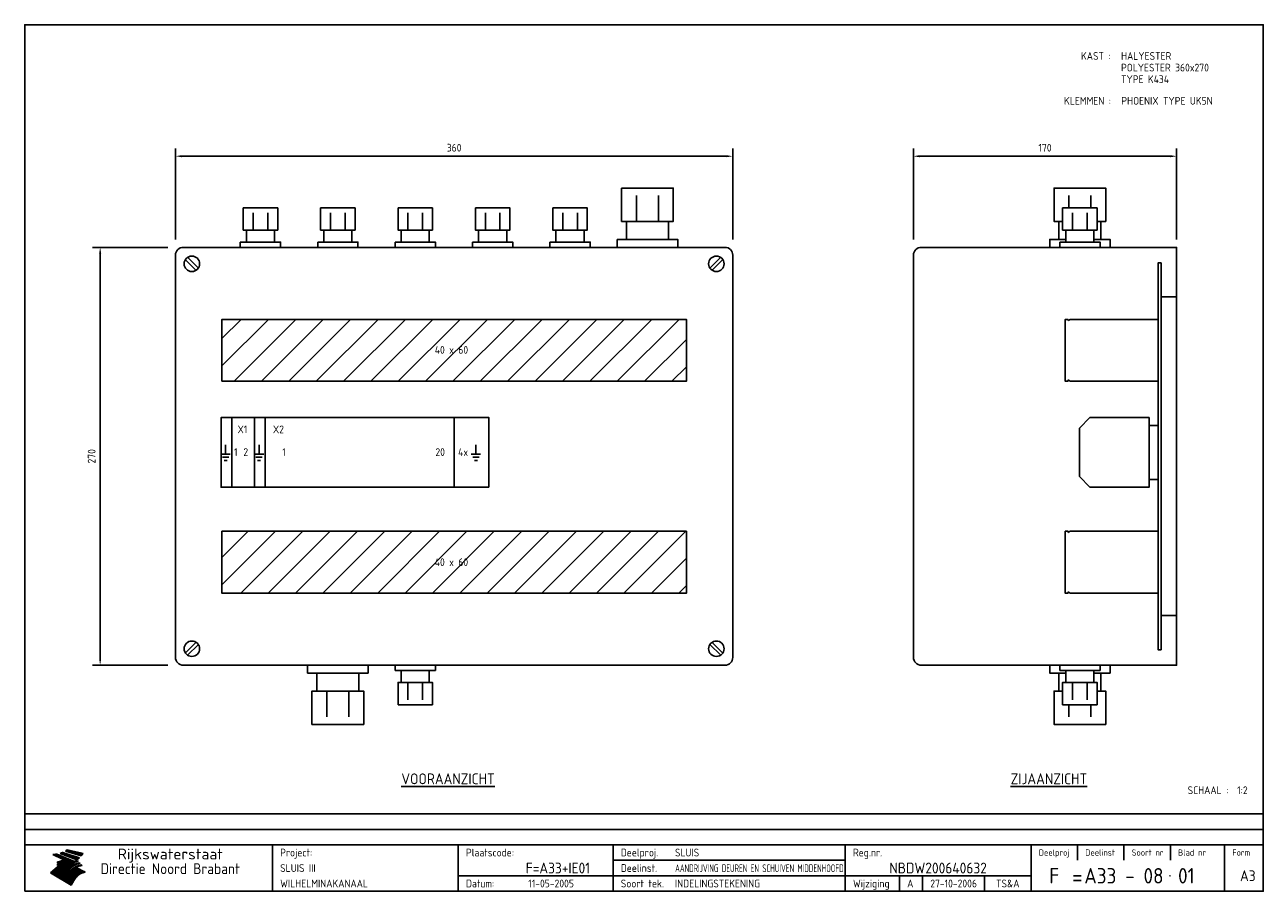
# Model space of a CAD drawing. Extents: x 20 to 820, y 20 to 580.
import ezdxf
from ezdxf.enums import TextEntityAlignment as Align

# ---------------------------------------------------------------- set-up
doc = ezdxf.new("R2010")
doc.units = 0
doc.header["$LTSCALE"] = 30
doc.header["$MEASUREMENT"] = 0
doc.layers.get('0').update_dxf_attribs({"linetype": 'CONTINUOUS'})
doc.layers.get('Defpoints').update_dxf_attribs({"linetype": 'CONTINUOUS'})
for name, color, linetype in [('0-25', 7, 'CONTINUOUS'), ('0-35', 2, 'CONTINUOUS'), ('0-50', 3, 'CONTINUOUS'), ('B-25', 7, 'CONTINUOUS'), ('B-35', 2, 'CONTINUOUS'), ('H-dim', 7, 'CONTINUOUS'), ('S-25', 7, 'CONTINUOUS')]:
    doc.layers.add(name, color=color, linetype=linetype)
doc.styles.add('ISO', font='iso.shx')
doc.styles.get("Standard").update_dxf_attribs({"font": 'iso.shx'})
doc.dimstyles.get("Standard").update_dxf_attribs({"dimtxt": 0.18, "dimasz": 0.18, "dimexe": 0.18, "dimexo": 0.0625, "dimgap": 0.09, "dimtad": 0, "dimtih": 1, "dimtoh": 1, "dimdec": 4, "dimzin": 0, "dimdsep": 46, "dimtxsty": 'Standard', "dimcen": 0.09, "dimadec": 0, "dimazin": 0, "dimtfac": 1, "dimtdec": 4, "dimtofl": 0, "dimtmove": 0, "dimatfit": 3, "dimfxl": 0, "dimtolj": 1, "dimtzin": 0, "dimarcsym": 0})

# ---------------------------------------------------------------- blocks, each defined once
blk = doc.blocks.new('KADER-A3')
at = {"layer": '0-25'}
for p, q in [((410, 35), (10, 35)), ((410, 30), (10, 30)), ((350, 25), (350, 20)), ((365, 25), (365, 20)), ((380, 25), (380, 20)), ((200, 20), (275, 20)), ((150, 15), (335, 15)), ((292.5, 15), (292.5, 10)), ((300, 15), (300, 10)), ((320, 15), (320, 10))]:
    blk.add_line(p, q, dxfattribs=at)
at = {"layer": '0-25', "color": 7}
for p, q in [((19.1, 21.89), (25.12, 19)), ((19.1, 21.89), (25.12, 19)), ((19.17, 21.86), (20.7, 21.86)), ((19.29, 21.8), (20.83, 21.8)), ((19.4, 21.75), (20.96, 21.75)), ((19.52, 21.69), (21.09, 21.69)), ((19.64, 21.63), (21.22, 21.63)), ((19.74, 21.92), (20.56, 21.92)), ((19.75, 21.58), (21.36, 21.58)), ((19.87, 21.52), (21.49, 21.52)), ((19.99, 21.47), (21.62, 21.47)), ((20.11, 21.41), (21.75, 21.41)), ((20.22, 21.35), (21.88, 21.35)), ((20.25, 21.97), (20.43, 21.97)), ((20.34, 21.3), (22.02, 21.3)), ((20.38, 21.99), (26.02, 19.59)), ((20.38, 21.99), (26.02, 19.59)), ((20.46, 21.24), (22.15, 21.24)), ((20.57, 21.18), (22.28, 21.18)), ((20.69, 21.13), (22.41, 21.13)), ((20.81, 21.07), (22.55, 21.07)), ((20.92, 21.02), (22.68, 21.02)), ((21.04, 20.96), (22.81, 20.96)), ((21.16, 20.9), (22.94, 20.9)), ((21.27, 20.85), (23.07, 20.85)), ((21.39, 20.79), (23.21, 20.79)), ((21.47, 22.25), (26.83, 20.19)), ((21.47, 22.25), (26.83, 20.19)), ((21.49, 22.25), (23.07, 22.25)), ((21.51, 20.73), (23.34, 20.73)), ((21.6, 22.2), (23.25, 22.2)), ((21.63, 20.68), (23.47, 20.68)), ((21.65, 22.31), (22.89, 22.31)), ((21.74, 20.62), (23.6, 20.62)), ((21.75, 22.14), (23.42, 22.14)), ((21.8, 22.37), (22.71, 22.37)), ((21.86, 20.57), (23.73, 20.57)), ((21.9, 22.08), (23.6, 22.08)), ((21.94, 22.42), (22.53, 22.42)), ((21.98, 20.51), (23.87, 20.51)), ((22.04, 22.03), (23.78, 22.03)), ((22.06, 22.48), (22.36, 22.48)), ((22.09, 20.45), (24, 20.45)), ((22.18, 22.53), (27.65, 20.8)), ((22.18, 22.53), (27.65, 20.8)), ((22.19, 21.97), (23.96, 21.97)), ((22.21, 20.4), (24.13, 20.4)), ((22.33, 20.34), (24.26, 20.34)), ((22.34, 21.92), (24.13, 21.92)), ((22.37, 20), (23.08, 20)), ((22.44, 20.28), (24.4, 20.28)), ((22.48, 21.86), (24.31, 21.86)), ((22.49, 20.06), (23.04, 20.06)), ((22.56, 20.23), (24.53, 20.23)), ((22.61, 20.12), (22.93, 20.12)), ((22.63, 21.8), (24.49, 21.8)), ((22.68, 20.17), (24.66, 20.17)), ((22.71, 20.17), (22.82, 20.17)), ((23.11, 20.02), (22.77, 20.2)), ((23.11, 20.02), (22.77, 20.2)), ((22.78, 21.75), (24.67, 21.75)), ((22.79, 20.12), (24.79, 20.12)), ((22.91, 20.06), (24.92, 20.06)), ((22.92, 21.69), (24.85, 21.69)), ((23.03, 20), (25.06, 20)), ((23.07, 21.63), (25.02, 21.63)), ((23.14, 22.99), (28.22, 21.46)), ((23.14, 22.99), (28.22, 21.46)), ((23.15, 22.98), (25.33, 22.98)), ((23.22, 21.58), (25.2, 21.58)), ((23.23, 23.04), (25.09, 23.04)), ((23.32, 23.1), (24.84, 23.1)), ((23.34, 22.93), (25.57, 22.93)), ((23.36, 21.52), (25.38, 21.52)), ((23.4, 23.15), (24.6, 23.15)), ((23.49, 23.21), (24.36, 23.21)), ((23.51, 21.47), (25.56, 21.47)), ((23.52, 22.87), (25.81, 22.87)), ((23.57, 23.27), (24.12, 23.27)), ((23.64, 23.32), (23.87, 23.32)), ((23.66, 21.41), (25.74, 21.41)), ((23.7, 23.36), (28.82, 22.17)), ((23.7, 23.36), (28.82, 22.17)), ((23.71, 22.82), (26.06, 22.82)), ((23.8, 21.35), (25.91, 21.35)), ((23.9, 22.76), (26.3, 22.76)), ((23.95, 21.3), (26.09, 21.3)), ((24.09, 22.7), (26.54, 22.7)), ((24.09, 21.24), (26.27, 21.24)), ((24.24, 21.18), (26.45, 21.18)), ((24.27, 22.65), (26.78, 22.65)), ((24.39, 21.13), (26.62, 21.13)), ((24.46, 22.59), (27.03, 22.59)), ((24.53, 21.07), (26.8, 21.07)), ((24.65, 22.53), (27.27, 22.53)), ((24.68, 21.02), (26.98, 21.02)), ((24.83, 20.96), (27.16, 20.96)), ((24.84, 22.48), (27.51, 22.48)), ((24.97, 20.9), (27.34, 20.9)), ((25.02, 22.42), (27.75, 22.42)), ((25.12, 20.85), (27.51, 20.85)), ((25.21, 22.37), (28, 22.37)), ((25.27, 20.79), (27.63, 20.79)), ((25.4, 22.31), (28.24, 22.31)), ((25.41, 20.73), (27.57, 20.73)), ((25.56, 20.68), (27.51, 20.68)), ((25.58, 22.25), (28.48, 22.25)), ((25.71, 20.62), (27.44, 20.62)), ((25.77, 22.2), (28.72, 22.2)), ((25.85, 20.57), (27.37, 20.57)), ((25.96, 22.14), (28.79, 22.14)), ((26, 20.51), (27.29, 20.51)), ((26.15, 22.08), (28.75, 22.08)), ((26.15, 20.45), (27.22, 20.45)), ((26.29, 20.4), (27.14, 20.4)), ((26.33, 22.03), (28.71, 22.03)), ((26.44, 20.34), (27.06, 20.34)), ((26.52, 21.97), (28.66, 21.97)), ((26.59, 20.28), (26.97, 20.28)), ((26.71, 21.92), (28.62, 21.92)), ((26.73, 20.23), (26.89, 20.23)), ((26.9, 21.86), (28.57, 21.86)), ((27.08, 21.8), (28.52, 21.8)), ((27.27, 21.75), (28.48, 21.75)), ((27.46, 21.69), (28.43, 21.69)), ((27.65, 21.63), (28.38, 21.63)), ((27.83, 21.58), (28.33, 21.58)), ((28.02, 21.52), (28.28, 21.52)), ((28.21, 21.47), (28.22, 21.47)), ((20.58, 17.88), (18.3, 16)), ((20.58, 17.88), (18.3, 16)), ((24.94, 11.97), (18.3, 16)), ((24.94, 11.97), (18.3, 16)), ((18.31, 16.01), (20.96, 16.01)), ((18.38, 16.07), (21.46, 16.07)), ((18.45, 16.12), (21.88, 16.12)), ((18.52, 16.18), (22.15, 16.18)), ((18.59, 16.23), (22.38, 16.23)), ((18.65, 16.29), (22.58, 16.29)), ((18.72, 16.35), (22.75, 16.35)), ((18.79, 16.4), (22.91, 16.4)), ((18.86, 16.46), (20.6, 16.46)), ((18.93, 16.52), (20.6, 16.52)), ((18.99, 16.57), (20.6, 16.57)), ((19.06, 16.63), (20.6, 16.63)), ((19.13, 16.68), (20.6, 16.68)), ((19.2, 16.74), (20.6, 16.74)), ((19.27, 16.8), (20.6, 16.8)), ((19.33, 16.85), (21.07, 16.85)), ((19.4, 16.91), (21.55, 16.91)), ((19.47, 16.97), (21.88, 16.97)), ((19.54, 17.02), (22.13, 17.02)), ((19.61, 17.08), (22.34, 17.08)), ((19.67, 17.13), (20.6, 17.13)), ((19.74, 17.19), (20.6, 17.19)), ((19.81, 17.25), (20.6, 17.25)), ((19.88, 17.3), (20.6, 17.3)), ((19.95, 17.36), (20.6, 17.36)), ((20.01, 17.42), (20.6, 17.42)), ((20.08, 17.47), (20.93, 17.47)), ((20.15, 17.53), (21.26, 17.53)), ((20.22, 17.58), (21.51, 17.58)), ((20.29, 17.64), (21.72, 17.64)), ((20.35, 17.7), (21.9, 17.7)), ((20.42, 17.75), (22.07, 17.75)), ((20.49, 17.81), (22.22, 17.81)), ((20.56, 17.87), (22.36, 17.87)), ((20.6, 19.11), (20.58, 19.51)), ((20.6, 19.11), (20.58, 19.51)), ((20.58, 19.5), (22.09, 19.5)), ((20.58, 19.44), (21.95, 19.44)), ((20.59, 19.38), (21.79, 19.38)), ((20.59, 19.33), (21.62, 19.33)), ((20.59, 19.27), (21.42, 19.27)), ((20.6, 19.22), (21.2, 19.22)), ((20.6, 19.16), (20.93, 19.16)), ((20.6, 19.11), (20.69, 19.12)), ((20.6, 19.11), (20.69, 19.12)), ((20.6, 18.79), (20.77, 18.81)), ((20.6, 18.79), (20.77, 18.81)), ((20.6, 18.29), (20.6, 18.79)), ((20.6, 18.29), (20.6, 18.79)), ((20.6, 18.77), (22.46, 18.77)), ((20.6, 18.71), (22.33, 18.71)), ((20.6, 18.65), (22.19, 18.65)), ((20.6, 18.6), (22.04, 18.6)), ((20.6, 18.54), (21.87, 18.54)), ((20.6, 18.48), (21.68, 18.48)), ((20.6, 18.43), (21.46, 18.43)), ((20.6, 18.37), (21.21, 18.37)), ((20.6, 18.29), (20.88, 18.32)), ((20.6, 18.29), (20.88, 18.32)), ((20.6, 18.32), (20.87, 18.32)), ((20.6, 17.88), (20.86, 17.91)), ((20.6, 17.88), (20.86, 17.91)), ((20.6, 17.43), (20.97, 17.48)), ((20.6, 17.43), (20.97, 17.48)), ((20.6, 17.43), (20.6, 17.09)), ((20.6, 17.43), (20.6, 17.09)), ((20.6, 17.09), (21.26, 17.16)), ((20.6, 17.09), (21.26, 17.16)), ((20.6, 16.8), (21.37, 16.89)), ((20.6, 16.8), (21.37, 16.89)), ((20.6, 16.8), (20.6, 16.45)), ((20.6, 16.8), (20.6, 16.45)), ((20.6, 16.45), (21.56, 16.56)), ((20.6, 16.45), (21.56, 16.56)), ((20.6, 15.97), (21.67, 16.09)), ((20.6, 15.97), (21.67, 16.09)), ((20.7, 16.46), (23.06, 16.46)), ((20.9, 19.55), (22.23, 19.55)), ((20.9, 18.82), (22.59, 18.82)), ((20.98, 17.92), (22.5, 17.92)), ((21.02, 17.13), (22.53, 17.13)), ((21.19, 19.61), (22.35, 19.61)), ((21.2, 16.52), (23.2, 16.52)), ((21.32, 18.88), (22.71, 18.88)), ((21.32, 17.98), (22.62, 17.98)), ((21.42, 19.67), (22.47, 19.67)), ((21.47, 17.19), (22.7, 17.19)), ((21.59, 18.03), (22.74, 18.03)), ((21.61, 18.93), (22.82, 18.93)), ((21.62, 19.72), (22.59, 19.72)), ((21.72, 16.57), (23.32, 16.57)), ((21.77, 17.25), (22.85, 17.25)), ((21.8, 19.78), (22.69, 19.78)), ((21.8, 18.09), (22.85, 18.09)), ((21.84, 18.99), (22.92, 18.99)), ((21.96, 19.83), (22.79, 19.83)), ((21.99, 18.15), (22.95, 18.15)), ((22.01, 17.3), (22.99, 17.3)), ((22.03, 19.05), (23.03, 19.05)), ((22.1, 16.63), (23.44, 16.63)), ((22.11, 19.89), (22.89, 19.89)), ((22.16, 18.2), (23.05, 18.2)), ((22.21, 19.1), (23.12, 19.1)), ((22.21, 17.36), (23.12, 17.36)), ((22.24, 19.95), (22.99, 19.95)), ((22.31, 18.26), (23.15, 18.26)), ((22.36, 19.16), (23.22, 19.16)), ((22.38, 16.68), (23.56, 16.68)), ((22.39, 17.42), (23.24, 17.42)), ((22.45, 18.32), (23.24, 18.32)), ((22.51, 19.22), (23.3, 19.22)), ((22.56, 17.47), (23.36, 17.47)), ((22.59, 18.37), (23.33, 18.37)), ((22.6, 16.74), (23.66, 16.74)), ((22.64, 19.27), (23.39, 19.27)), ((22.71, 18.43), (23.42, 18.43)), ((22.71, 17.53), (23.47, 17.53)), ((22.77, 19.33), (23.47, 19.33)), ((22.79, 16.8), (23.77, 16.8)), ((22.83, 18.48), (23.5, 18.48)), ((22.84, 17.58), (23.57, 17.58)), ((22.89, 19.38), (23.55, 19.38)), ((22.94, 18.54), (23.58, 18.54)), ((22.96, 16.85), (23.86, 16.85)), ((22.97, 17.64), (23.67, 17.64)), ((23, 19.44), (23.63, 19.44)), ((23.04, 18.6), (23.66, 18.6)), ((23.1, 19.5), (23.72, 19.5)), ((23.1, 17.7), (23.77, 17.7)), ((23.12, 16.91), (23.96, 16.91)), ((23.14, 18.65), (23.74, 18.65)), ((23.15, 19.95), (25.19, 19.95)), ((23.21, 19.55), (23.8, 19.55)), ((23.21, 17.75), (23.86, 17.75)), ((23.21, 16.01), (28.9, 16.01)), ((23.24, 18.71), (23.82, 18.71)), ((23.26, 19.89), (25.32, 19.89)), ((23.26, 16.97), (24.05, 16.97)), ((23.3, 19.61), (23.88, 19.61)), ((23.32, 17.81), (23.95, 17.81)), ((23.33, 18.77), (23.91, 18.77)), ((23.37, 16.07), (29.08, 16.07)), ((23.38, 19.83), (25.45, 19.83)), ((23.39, 19.67), (23.81, 19.67)), ((23.39, 17.02), (24.14, 17.02)), ((23.42, 18.82), (23.99, 18.82)), ((23.42, 17.87), (24.03, 17.87)), ((23.45, 19.7), (23.58, 19.79)), ((23.45, 19.7), (23.58, 19.79)), ((23.48, 19.72), (23.7, 19.72)), ((23.5, 19.78), (25.58, 19.78)), ((23.51, 18.88), (24.07, 18.88)), ((23.51, 16.12), (29.27, 16.12)), ((23.52, 17.92), (24.11, 17.92)), ((23.52, 17.08), (24.22, 17.08)), ((23.54, 18.9), (24.3, 19.42)), ((23.54, 18.9), (24.3, 19.42)), ((23.56, 19.78), (23.59, 19.78)), ((23.56, 19.39), (23.9, 19.62)), ((23.56, 19.39), (23.9, 19.62)), ((23.58, 19.79), (23.9, 19.62)), ((23.58, 19.79), (23.9, 19.62)), ((23.59, 18.93), (24.15, 18.93)), ((23.61, 19.72), (25.72, 19.72)), ((23.62, 17.98), (24.2, 17.98)), ((23.63, 17.13), (24.3, 17.13)), ((23.65, 18.59), (24.62, 19.25)), ((23.65, 18.59), (24.62, 19.25)), ((29.41, 16.17), (23.65, 16.17)), ((23.67, 18.99), (24.23, 18.99)), ((23.71, 18.03), (24.28, 18.03)), ((23.73, 19.67), (25.85, 19.67)), ((23.75, 19.05), (24.32, 19.05)), ((23.75, 17.19), (24.38, 17.19)), ((23.77, 16.23), (29.47, 16.23)), ((23.79, 18.09), (24.36, 18.09)), ((23.83, 19.1), (24.4, 19.1)), ((23.85, 19.61), (25.98, 19.61)), ((23.85, 17.25), (24.46, 17.25)), ((23.88, 18.15), (24.44, 18.15)), ((23.89, 16.29), (29.36, 16.29)), ((23.92, 19.16), (24.48, 19.16)), ((23.94, 18.19), (25.23, 19.07)), ((23.94, 18.19), (25.23, 19.07)), ((23.95, 17.3), (24.55, 17.3)), ((23.96, 19.55), (25.96, 19.55)), ((23.96, 18.2), (24.53, 18.2)), ((24, 19.22), (24.56, 19.22)), ((24, 16.35), (29.24, 16.35)), ((24.04, 18.26), (24.61, 18.26)), ((24.05, 17.36), (24.63, 17.36)), ((24.06, 17.88), (25.34, 18.76)), ((24.06, 17.88), (25.34, 18.76)), ((24.08, 19.5), (25.88, 19.5)), ((24.08, 19.27), (24.58, 19.27)), ((24.11, 16.4), (29.13, 16.4)), ((24.13, 18.32), (24.69, 18.32)), ((24.14, 17.42), (24.71, 17.42)), ((24.16, 19.33), (24.47, 19.33)), ((24.2, 19.44), (25.79, 19.44)), ((24.21, 18.37), (24.77, 18.37)), ((24.21, 16.46), (29.02, 16.46)), ((24.23, 17.47), (24.79, 17.47)), ((24.24, 17.48), (25.52, 18.36)), ((24.24, 17.48), (25.52, 18.36)), ((24.25, 19.38), (24.36, 19.38)), ((24.29, 18.43), (24.85, 18.43)), ((24.3, 19.42), (24.62, 19.25)), ((24.3, 19.42), (24.62, 19.25)), ((24.31, 19.38), (25.71, 19.38)), ((24.31, 17.53), (24.87, 17.53)), ((24.31, 16.52), (28.91, 16.52)), ((24.35, 17.17), (25.64, 18.05)), ((24.35, 17.17), (25.64, 18.05)), ((24.37, 18.48), (24.94, 18.48)), ((24.39, 17.58), (24.96, 17.58)), ((24.4, 16.57), (28.79, 16.57)), ((24.43, 19.33), (25.62, 19.33)), ((24.45, 18.54), (25.02, 18.54)), ((24.47, 17.64), (25.04, 17.64)), ((24.49, 16.63), (28.68, 16.63)), ((24.54, 18.6), (25.1, 18.6)), ((24.55, 19.27), (25.54, 19.27)), ((24.56, 17.7), (25.12, 17.7)), ((24.57, 16.68), (28.57, 16.68)), ((24.62, 18.65), (25.18, 18.65)), ((24.63, 16.72), (25.91, 17.6)), ((24.63, 16.72), (25.91, 17.6)), ((24.64, 17.75), (25.2, 17.75)), ((24.66, 16.74), (28.45, 16.74)), ((24.67, 19.22), (25.45, 19.22)), ((24.7, 18.71), (25.27, 18.71)), ((24.72, 17.81), (25.29, 17.81)), ((24.74, 16.8), (28.34, 16.8)), ((24.78, 19.16), (25.37, 19.16)), ((24.78, 18.77), (25.34, 18.77)), ((24.8, 17.87), (25.37, 17.87)), ((24.82, 16.85), (28.23, 16.85)), ((24.87, 18.82), (25.4, 18.82)), ((24.89, 17.92), (25.45, 17.92)), ((24.9, 19.1), (25.28, 19.1)), ((24.9, 16.91), (28.11, 16.91)), ((24.95, 18.88), (25.45, 18.88)), ((24.97, 17.98), (25.53, 17.98)), ((24.99, 16.97), (28, 16.97)), ((25.02, 19.05), (25.2, 19.05)), ((25.03, 18.93), (25.51, 18.93)), ((25.05, 18.03), (25.61, 18.03)), ((25.07, 17.02), (27.89, 17.02)), ((25.11, 18.99), (25.57, 18.99)), ((26.02, 19.59), (25.12, 19)), ((26.02, 19.59), (25.12, 19)), ((25.13, 18.09), (25.68, 18.09)), ((25.15, 17.08), (27.77, 17.08)), ((25.19, 19.05), (25.63, 19.05)), ((25.21, 18.15), (25.75, 18.15)), ((25.23, 17.13), (27.66, 17.13)), ((25.26, 19.1), (25.7, 19.1)), ((25.3, 18.2), (25.82, 18.2)), ((25.31, 17.19), (27.55, 17.19)), ((25.33, 19.16), (25.77, 19.16)), ((25.38, 18.26), (25.89, 18.26)), ((25.39, 19.22), (25.85, 19.22)), ((25.4, 17.25), (27.43, 17.25)), ((25.46, 18.32), (25.97, 18.32)), ((25.47, 19.27), (25.93, 19.27)), ((25.48, 17.3), (27.32, 17.3)), ((25.54, 19.33), (26.03, 19.33)), ((25.54, 18.37), (26.06, 18.37)), ((25.56, 17.36), (27.21, 17.36)), ((25.62, 18.43), (26.14, 18.43)), ((25.63, 19.38), (26.13, 19.38)), ((25.64, 17.42), (27.1, 17.42)), ((25.7, 18.48), (26.24, 18.48)), ((25.72, 19.44), (26.24, 19.44)), ((25.73, 17.47), (26.98, 17.47)), ((25.79, 18.54), (26.34, 18.54)), ((25.81, 17.53), (26.87, 17.53)), ((25.82, 19.5), (26.36, 19.5)), ((25.89, 18.6), (26.46, 18.6)), ((25.89, 17.58), (26.76, 17.58)), ((25.93, 19.55), (26.53, 19.55)), ((25.96, 17.64), (26.64, 17.64)), ((25.99, 18.65), (26.58, 18.65)), ((26.04, 17.7), (26.59, 17.7)), ((26.06, 19.61), (26.85, 19.61)), ((26.1, 18.71), (26.72, 18.71)), ((26.12, 17.75), (26.67, 17.75)), ((26.2, 17.81), (26.76, 17.81)), ((26.21, 19.67), (27.23, 19.67)), ((26.23, 18.77), (26.89, 18.77)), ((26.29, 17.87), (26.86, 17.87)), ((26.37, 18.82), (27.09, 18.82)), ((26.39, 17.92), (26.97, 17.92)), ((26.44, 19.72), (27.18, 19.72)), ((26.49, 17.98), (27.09, 17.98)), ((26.53, 18.88), (27.34, 18.88)), ((26.56, 17.68), (29.54, 16.2)), ((26.56, 17.68), (29.54, 16.2)), ((26.6, 18.03), (27.22, 18.03)), ((26.72, 18.09), (27.38, 18.09)), ((26.73, 18.93), (27.66, 18.93)), ((26.85, 18.15), (27.56, 18.15)), ((26.99, 18.99), (27.9, 18.99)), ((27, 18.2), (27.8, 18.2)), ((27.13, 19.78), (27.25, 19.64)), ((27.13, 19.78), (27.25, 19.64)), ((27.18, 18.26), (28.13, 18.26)), ((27.26, 19.05), (27.84, 19.05)), ((27.39, 18.32), (28.47, 18.32)), ((27.7, 18.37), (28.49, 18.37)), ((27.78, 19.1), (27.93, 18.96)), ((27.78, 19.1), (27.93, 18.96)), ((28, 18.43), (28.44, 18.43)), ((28.29, 15.83), (29.54, 16.2)), ((28.29, 15.83), (29.54, 16.2)), ((28.39, 18.48), (28.54, 18.32)), ((28.39, 18.48), (28.54, 18.32)), ((29.54, 16.2), (29.45, 16.17)), ((29.54, 16.2), (29.45, 16.17)), ((29.46, 16.18), (29.47, 16.18)), ((18.38, 15.95), (20.6, 15.95)), ((18.47, 15.9), (20.6, 15.9)), ((18.57, 15.84), (20.6, 15.84)), ((18.66, 15.78), (20.6, 15.78)), ((18.75, 15.73), (20.6, 15.73)), ((18.85, 15.67), (20.6, 15.67)), ((18.94, 15.62), (20.6, 15.62)), ((19.03, 15.56), (27.83, 15.56)), ((19.12, 15.5), (27.75, 15.5)), ((19.22, 15.45), (27.66, 15.45)), ((19.31, 15.39), (27.58, 15.39)), ((19.4, 15.33), (27.5, 15.33)), ((19.49, 15.28), (27.43, 15.28)), ((19.59, 15.22), (27.36, 15.22)), ((19.68, 15.17), (27.29, 15.17)), ((19.77, 15.11), (27.22, 15.11)), ((19.86, 15.05), (27.15, 15.05)), ((19.96, 15), (27.09, 15)), ((20.05, 14.94), (27.02, 14.94)), ((20.14, 14.88), (26.96, 14.88)), ((20.24, 14.83), (26.9, 14.83)), ((20.33, 14.77), (26.84, 14.77)), ((20.42, 14.72), (26.79, 14.72)), ((20.51, 14.66), (26.73, 14.66)), ((20.6, 15.97), (20.6, 15.58)), ((20.6, 15.97), (20.6, 15.58)), ((20.6, 15.58), (21.95, 15.73)), ((20.6, 15.58), (21.95, 15.73)), ((20.61, 14.6), (26.68, 14.6)), ((20.7, 14.55), (26.62, 14.55)), ((20.79, 14.49), (26.57, 14.49)), ((20.88, 14.43), (26.52, 14.43)), ((20.94, 15.62), (27.92, 15.62)), ((20.98, 14.38), (26.47, 14.38)), ((21.07, 14.32), (26.42, 14.32)), ((21.16, 14.27), (26.38, 14.27)), ((21.25, 14.21), (26.33, 14.21)), ((21.35, 14.15), (26.29, 14.15)), ((21.44, 14.1), (26.24, 14.1)), ((21.45, 15.67), (28.01, 15.67)), ((21.53, 14.04), (26.2, 14.04)), ((21.63, 13.98), (26.16, 13.98)), ((21.72, 13.93), (26.12, 13.93)), ((21.81, 13.87), (26.08, 13.87)), ((21.9, 13.82), (26.04, 13.82)), ((21.96, 15.73), (28.11, 15.73)), ((22, 13.76), (26, 13.76)), ((22.09, 13.7), (25.96, 13.7)), ((22.18, 13.65), (25.93, 13.65)), ((22.27, 13.59), (25.89, 13.59)), ((22.34, 15.78), (28.21, 15.78)), ((22.37, 13.53), (25.86, 13.53)), ((22.46, 13.48), (25.82, 13.48)), ((22.55, 13.42), (25.79, 13.42)), ((22.62, 15.84), (28.33, 15.84)), ((22.65, 13.37), (25.76, 13.37)), ((22.74, 13.31), (25.73, 13.31)), ((22.83, 13.25), (25.69, 13.25)), ((22.84, 15.9), (28.52, 15.9)), ((22.92, 13.2), (25.66, 13.2)), ((23.02, 13.14), (25.63, 13.14)), ((23.04, 15.95), (28.71, 15.95)), ((23.11, 13.08), (25.59, 13.08)), ((23.2, 13.03), (25.56, 13.03)), ((23.29, 12.97), (25.53, 12.97)), ((23.39, 12.92), (25.5, 12.92)), ((23.48, 12.86), (25.46, 12.86)), ((23.57, 12.8), (25.43, 12.8)), ((23.66, 12.75), (25.4, 12.75)), ((23.76, 12.69), (25.36, 12.69)), ((23.85, 12.63), (25.33, 12.63)), ((23.94, 12.58), (25.3, 12.58)), ((24.04, 12.52), (25.26, 12.52)), ((24.13, 12.47), (25.23, 12.47)), ((24.22, 12.41), (25.2, 12.41)), ((24.31, 12.35), (25.17, 12.35)), ((24.41, 12.3), (25.13, 12.3)), ((24.5, 12.24), (25.1, 12.24)), ((24.59, 12.18), (25.07, 12.18)), ((24.68, 12.13), (25.03, 12.13)), ((24.78, 12.07), (25, 12.07)), ((24.87, 12.02), (24.97, 12.02)), ((24.94, 11.97), (25.81, 13.45)), ((24.94, 11.97), (25.81, 13.45))]:
    blk.add_line(p, q, dxfattribs=at)
for centre, radius, start, end in [((19.15, 29.7), 7.8, 269.6055, 279.0886), ((19.15, 29.7), 7.8, 269.6055, 279.0886), ((19.93, 25.38), 5.91, 276.3402, 298.7463), ((19.93, 25.38), 5.91, 276.3402, 298.7463), ((19.84, 25.09), 6.03, 278.129, 302.868), ((19.84, 25.09), 6.03, 278.129, 302.868), ((19.84, 27.26), 5.27, 288.0217, 296.3084), ((19.84, 27.26), 5.27, 288.0217, 296.3084), ((20.49, 27.56), 5.28, 300.0654, 307.393), ((20.49, 27.56), 5.28, 300.0654, 307.393), ((24.11, 24.7), 5.26, 301.1147, 312.2814), ((24.11, 24.7), 5.26, 301.1147, 312.2814), ((21.95, 27.32), 8.59, 316.9248, 323.1399), ((21.95, 27.32), 8.59, 316.9248, 323.1399), ((20.21, 23.78), 5.91, 273.6149, 304.3803), ((20.21, 23.78), 5.91, 273.6149, 304.3803), ((20.35, 24.56), 5.76, 274.164, 302.5474), ((20.35, 24.56), 5.76, 274.164, 302.5474), ((20.05, 24.28), 6.02, 277.9472, 305.7139), ((20.05, 24.28), 6.02, 277.9472, 305.7139), ((20.04, 23.49), 6.09, 278.8115, 306.4242), ((20.04, 23.49), 6.09, 278.8115, 306.4242), ((20.53, 23.07), 5.96, 277.0519, 304.973), ((20.53, 23.07), 5.96, 277.0519, 304.973), ((20.72, 22.76), 5.91, 276.3402, 304.3803), ((20.72, 22.76), 5.91, 276.3402, 304.3803), ((21.06, 22.34), 5.81, 274.9043, 303.1745), ((21.06, 22.34), 5.81, 274.9043, 303.1745), ((20.82, 22.06), 6.04, 278.1111, 305.8489), ((20.82, 22.06), 6.04, 278.1111, 305.8489), ((21.3, 21.6), 5.91, 276.3402, 304.3803), ((21.3, 21.6), 5.91, 276.3402, 304.3803), ((27.05, 17.17), 2.63, 107.4286, 133.7799), ((27.05, 17.17), 2.63, 107.4286, 133.7799), ((27.45, 16.91), 2.81, 110.4143, 138.7411), ((27.45, 16.91), 2.81, 110.4143, 138.7411), ((27.57, 15.64), 3.4, 98.1566, 126.9045), ((27.57, 15.64), 3.4, 98.1566, 126.9045), ((27.91, 15.54), 3.39, 100.5835, 132.088), ((27.91, 15.54), 3.39, 100.5835, 132.088), ((28.21, 14.74), 3.67, 95.7581, 128.7216), ((28.21, 14.74), 3.67, 95.7581, 128.7216), ((27.01, 16.84), 2.93, 87.7348, 104.8316), ((27.01, 16.84), 2.93, 87.7348, 104.8316), ((27.37, 15.71), 3.93, 91.7838, 103.2817), ((27.37, 15.71), 3.93, 91.7838, 103.2817), ((28.4, 15.05), 3.21, 96.3886, 125.0052), ((28.4, 15.05), 3.21, 96.3886, 125.0052), ((27.82, 16.31), 2.8, 90.634, 105.1984), ((27.82, 16.31), 2.8, 90.634, 105.1984), ((28.19, 15.04), 3.93, 93.8342, 103.2817), ((28.19, 15.04), 3.93, 93.8342, 103.2817), ((28.58, 15.69), 2.8, 93.8141, 105.1984), ((28.58, 15.69), 2.8, 93.8141, 105.1984), ((28.95, 14.41), 3.93, 96.0135, 103.2817), ((28.95, 14.41), 3.93, 96.0135, 103.2817), ((31.24, 10.26), 6.3, 117.9568, 149.6251), ((31.24, 10.26), 6.3, 117.9568, 149.6251)]:
    blk.add_arc(centre, radius, start, end, dxfattribs=at)
at = {"layer": '0-35'}
for p, q in [((90, 25), (90, 10)), ((150, 25), (150, 10)), ((200, 25), (200, 10)), ((275, 25), (275, 10)), ((335, 25), (335, 10)), ((397.5, 25), (397.5, 10))]:
    blk.add_line(p, q, dxfattribs=at)
at = {"layer": '0-50'}
for p, q in [((10, 25), (410, 25)), ((348.75, 15), (351.25, 15)), ((348.75, 13.5), (351.25, 13.5))]:
    blk.add_line(p, q, dxfattribs=at)
blk.add_lwpolyline([(10, 10), (410, 10), (410, 290), (10, 290)], close=True, dxfattribs=at)
at = {"layer": '0-50', "const_width": 0.25}
blk.add_lwpolyline([(379.75, 15, 1), (380, 15, 1)], format="xyb", close=True, dxfattribs=at)
at = {"layer": '0-25', "style": 'ISO'}
for s, height, p in [('Project:', 2.5, (92.5, 22.5)), ('Plaatscode:', 2.5, (152.5, 22.5)), ('Deelproj.', 2.5, (202.5, 22.5)), ('Reg.nr.', 2.5, (277.5, 22.5)), ('Deelproj', 2, (337.5, 22.5)), ('Deelinst', 2, (352.5, 22.5)), ('Soort nr', 2, (367.5, 22.5)), ('Blad nr', 2, (382.5, 22.5)), ('Form', 2, (400, 22.5)), ('Deelinst.', 2.5, (202.5, 17.5)), ('Datum:', 2.5, (152.5, 12.5)), ('Soort tek.', 2.5, (202.5, 12.5)), ('Wijziging', 2.5, (277.5, 12.5))]:
    blk.add_text(s, height=height, dxfattribs=at).set_placement(p, align=Align.MIDDLE_LEFT)
for tag, p in [('N', (220, 22.5)), ('B', (92.5, 17.5)), ('P', (220, 17.5)), ('C', (92.5, 12.5)), ('U', (220, 12.5)), ('REV', (295, 12.5))]:
    blk.add_attdef(tag, text='', height=2.5, dxfattribs=at).set_placement(p, align=Align.MIDDLE_LEFT)
for tag, p in [('W', (180, 12.5)), ('Z', (310, 12.5)), ('Y', (327.5, 12.5))]:
    blk.add_attdef(tag, text='', height=2.5, dxfattribs=at).set_placement(p, align=Align.MIDDLE)
at = {"layer": '0-35', "style": 'ISO', "width": 1.00614}
blk.add_text('Rijkswaterstaat', height=3.5, dxfattribs=at).set_placement((40, 20.28), (74, 20.28), align=Align.FIT)
at = {"layer": '0-35', "color": 2, "style": 'ISO', "width": 0.948867}
blk.add_text('Directie Noord Brabant', height=3.5, dxfattribs=at).set_placement((34.5, 15.53), (79.5, 15.53), align=Align.FIT)
at = {"layer": '0-35', "style": 'ISO'}
for tag, p in [('X', (178.5, 17.5)), ('FORM', (402.5, 15))]:
    blk.add_attdef(tag, text='', height=3.5, dxfattribs=at).set_placement(p, align=Align.MIDDLE_LEFT)
blk.add_attdef('RNR', text='', height=3.5, dxfattribs=at).set_placement((305, 17.5), align=Align.MIDDLE)
at = {"layer": '0-50', "style": 'ISO'}
for tag, p in [('M', (342.5, 15)), ('O', (365, 15))]:
    blk.add_attdef(tag, text='', height=5, dxfattribs=at).set_placement(p, align=Align.MIDDLE)
blk.add_attdef('Q', text='', height=5, dxfattribs=at).set_placement((382.5, 15), align=Align.MIDDLE_LEFT)
blk = doc.blocks.new('*D1')
at = {"layer": 'Defpoints', "color": 0}
for p in [(764.06, 495.04), (594.06, 436.11), (764.06, 436.11)]:
    blk.add_point(p, dxfattribs=at)
at = {"layer": 'H-dim'}
for p, q in [((594.06, 441.11), (594.06, 500.04)), ((764.06, 441.11), (764.06, 500.04)), ((598.06, 495.04), (760.06, 495.04))]:
    blk.add_line(p, q, dxfattribs=at)
for points in [[(598.06, 495.7), (598.06, 494.37), (594.06, 495.04)], [(760.06, 495.7), (760.06, 494.37), (764.06, 495.04)]]:
    blk.add_solid(points, dxfattribs=at)
at = {"layer": 'H-dim', "insert": (679.06, 500.54), "char_height": 5, "attachment_point": 5, "style": 'ISO'}
blk.add_mtext('\\A1;170', dxfattribs=at)
blk = doc.blocks.new('*D2')
at = {"layer": 'Defpoints', "color": 0}
for p in [(68.7, 436.11), (117.35, 436.11), (117.35, 166.11)]:
    blk.add_point(p, dxfattribs=at)
at = {"layer": 'H-dim'}
for p, q in [((112.35, 436.11), (63.7, 436.11)), ((68.7, 170.11), (68.7, 432.11)), ((112.35, 166.11), (63.7, 166.11))]:
    blk.add_line(p, q, dxfattribs=at)
for points in [[(68.04, 432.11), (69.37, 432.11), (68.7, 436.11)], [(68.04, 170.11), (69.37, 170.11), (68.7, 166.11)]]:
    blk.add_solid(points, dxfattribs=at)
at = {"layer": 'H-dim', "insert": (63.2, 301.11), "char_height": 5, "attachment_point": 5, "rotation": 90, "style": 'ISO'}
blk.add_mtext('\\A1;270', dxfattribs=at)
blk = doc.blocks.new('*D3')
at = {"layer": 'Defpoints', "color": 0}
for p in [(117.35, 495.04), (117.35, 436.11), (477.35, 436.11)]:
    blk.add_point(p, dxfattribs=at)
at = {"layer": 'H-dim'}
for p, q in [((117.35, 441.11), (117.35, 500.04)), ((477.35, 441.11), (477.35, 500.04)), ((473.35, 495.04), (121.35, 495.04))]:
    blk.add_line(p, q, dxfattribs=at)
for points in [[(121.35, 495.7), (121.35, 494.37), (117.35, 495.04)], [(473.35, 495.7), (473.35, 494.37), (477.35, 495.04)]]:
    blk.add_solid(points, dxfattribs=at)
at = {"layer": 'H-dim', "insert": (297.35, 500.54), "char_height": 5, "attachment_point": 5, "style": 'ISO'}
blk.add_mtext('\\A1;360', dxfattribs=at)

msp = doc.modelspace()

# ---------------------------------------------------------------- hatches: boundary and pattern name
at = {"layer": '0-25'}
h = msp.add_hatch(dxfattribs=at)
h.set_pattern_fill('ANSI31', color=256, scale=100, style=0)
h.paths.add_polyline_path([(447.35, 389.61), (147.35, 389.61), (147.35, 349.61), (447.35, 349.61)])
h.paths.add_polyline_path([(447.35, 252.61), (147.35, 252.61), (147.35, 212.61), (447.35, 212.61)])
h.paths.add_polyline_path([(282.94, 366.12), (308.3, 366.12), (308.3, 373.62), (282.94, 373.62)], flags=24)
h.paths.add_polyline_path([(282.94, 228.89), (308.3, 228.89), (308.3, 236.39), (282.94, 236.39)], flags=24)

# ---------------------------------------------------------------- linework, layer by layer
for p, q in [((415.14, 452.88), (415.14, 469.6)), ((429.33, 452.88), (429.33, 469.6)), ((694.47, 461.67), (694.47, 469.6)), ((708.66, 461.67), (708.66, 469.6)), ((167.51, 447.29), (167.51, 458.44)), ((176.97, 447.29), (176.97, 458.44)), ((217.51, 447.29), (217.51, 458.44)), ((226.97, 447.29), (226.97, 458.44)), ((267.51, 447.29), (267.51, 458.44)), ((276.97, 447.29), (276.97, 458.44)), ((317.51, 447.29), (317.51, 458.44)), ((326.97, 447.29), (326.97, 458.44)), ((367.51, 447.29), (367.51, 458.44)), ((376.97, 447.29), (376.97, 458.44)), ((696.83, 447.29), (696.83, 458.44)), ((706.29, 447.29), (706.29, 458.44)), ((123.71, 428.33), (130.78, 421.26)), ((125.13, 429.75), (132.2, 422.68)), ((469.57, 429.75), (462.5, 422.68)), ((470.98, 428.33), (463.91, 421.26)), ((754.06, 404.1), (764.06, 404.1)), ((695.22, 389.61), (693.89, 388.79)), ((693.89, 388.79), (693.89, 389.27)), ((694.06, 389.61), (694.06, 389.21)), ((695.22, 349.61), (693.89, 350.44)), ((693.89, 350.44), (693.89, 349.96)), ((694.06, 349.61), (694.06, 350.11)), ((701.23, 319.26), (708.08, 326.11)), ((752.06, 321.11), (746.23, 321.11)), ((701.23, 287.97), (708.08, 281.11)), ((752.06, 286.11), (746.23, 286.11)), ((695.22, 252.61), (693.89, 251.78)), ((693.89, 251.78), (693.89, 252.27)), ((694.06, 252.61), (694.06, 252.11)), ((695.22, 212.61), (693.89, 213.44)), ((693.89, 213.44), (693.89, 212.95)), ((694.06, 212.61), (694.06, 213.02)), ((754.06, 198.12), (764.06, 198.12)), ((123.71, 173.89), (130.78, 180.96)), ((125.13, 172.48), (132.2, 179.55)), ((469.57, 172.48), (462.5, 179.55)), ((470.98, 173.89), (463.91, 180.96)), ((267.51, 154.93), (267.51, 143.79)), ((276.97, 154.93), (276.97, 143.79)), ((696.83, 154.93), (696.83, 143.79)), ((706.29, 154.93), (706.29, 143.79)), ((215.14, 149.35), (215.14, 132.62)), ((229.33, 149.35), (229.33, 132.62)), ((694.47, 140.55), (694.47, 132.62)), ((708.66, 140.55), (708.66, 132.62))]:
    msp.add_line(p, q, dxfattribs=at)
for points in [[(405.53, 474.45), (438.94, 474.45), (438.94, 452.88), (405.53, 452.88)], [(161.1, 461.67), (183.37, 461.67), (183.37, 447.29), (161.1, 447.29)], [(211.1, 461.67), (233.37, 461.67), (233.37, 447.29), (211.1, 447.29)], [(261.1, 461.67), (283.37, 461.67), (283.37, 447.29), (261.1, 447.29)], [(311.1, 461.67), (333.37, 461.67), (333.37, 447.29), (311.1, 447.29)], [(361.1, 461.67), (383.37, 461.67), (383.37, 447.29), (361.1, 447.29)], [(690.43, 461.67), (712.7, 461.67), (712.7, 447.29), (690.43, 447.29)], [(402.72, 441.23), (441.75, 441.23), (441.75, 436.11), (402.72, 436.11)], [(159.23, 439.52), (185.24, 439.52), (185.24, 436.11), (159.23, 436.11)], [(209.23, 439.52), (235.24, 439.52), (235.24, 436.11), (209.23, 436.11)], [(259.23, 439.52), (285.24, 439.52), (285.24, 436.11), (259.23, 436.11)], [(309.23, 439.52), (335.24, 439.52), (335.24, 436.11), (309.23, 436.11)], [(359.23, 439.52), (385.24, 439.52), (385.24, 436.11), (359.23, 436.11)], [(688.55, 439.52), (714.57, 439.52), (714.57, 436.11), (688.55, 436.11)], [(754.06, 176.11), (754.06, 426.11), (752.06, 426.11), (752.06, 176.11)], [(147.35, 349.61), (447.35, 349.61), (447.35, 389.61), (147.35, 389.61)], [(153.75, 281.11), (153.75, 326.11), (146.86, 326.11), (146.86, 281.11)], [(168.45, 281.11), (168.45, 326.11), (153.75, 326.11), (153.75, 281.11)], [(175.34, 281.11), (175.34, 326.11), (168.45, 326.11), (168.45, 281.11)], [(297.34, 281.11), (297.34, 326.11), (175.34, 326.11), (175.34, 281.11)], [(319.81, 281.11), (319.81, 326.11), (297.34, 326.11), (297.34, 281.11)], [(147.35, 252.61), (447.35, 252.61), (447.35, 212.61), (147.35, 212.61)], [(202.72, 160.99), (241.75, 160.99), (241.75, 166.11), (202.72, 166.11)], [(259.23, 162.7), (285.24, 162.7), (285.24, 166.11), (259.23, 166.11)], [(688.55, 162.7), (714.57, 162.7), (714.57, 166.11), (688.55, 166.11)], [(261.1, 140.55), (283.37, 140.55), (283.37, 154.93), (261.1, 154.93)], [(690.43, 140.55), (712.7, 140.55), (712.7, 154.93), (690.43, 154.93)], [(205.53, 127.77), (238.94, 127.77), (238.94, 149.35), (205.53, 149.35)]]:
    msp.add_lwpolyline(points, close=True, dxfattribs=at)
for points in [[(690.43, 452.88), (684.86, 452.88), (684.86, 474.45), (718.27, 474.45), (718.27, 452.88), (712.7, 452.88)], [(435.88, 452.88), (435.88, 441.23), (408.59, 441.23), (408.59, 452.88)], [(692.47, 441.23), (687.92, 441.23), (687.92, 452.88)], [(715.2, 452.88), (715.2, 441.23), (710.66, 441.23)], [(181.33, 447.29), (181.33, 439.52), (163.14, 439.52), (163.14, 447.29)], [(231.33, 447.29), (231.33, 439.52), (213.14, 439.52), (213.14, 447.29)], [(281.33, 447.29), (281.33, 439.52), (263.14, 439.52), (263.14, 447.29)], [(331.33, 447.29), (331.33, 439.52), (313.14, 439.52), (313.14, 447.29)], [(381.33, 447.29), (381.33, 439.52), (363.14, 439.52), (363.14, 447.29)], [(710.66, 441.23), (721.08, 441.23), (721.08, 436.11), (682.05, 436.11), (682.05, 441.23), (692.47, 441.23)], [(710.66, 447.29), (710.66, 439.52), (692.47, 439.52), (692.47, 447.29)], [(694.06, 389.61), (692.06, 389.61), (692.06, 349.61), (694.06, 349.61)], [(695.22, 349.61), (752.06, 349.61), (752.06, 389.61), (695.22, 389.61)], [(708.08, 281.11), (746.23, 281.11), (746.23, 326.11), (708.08, 326.11)], [(701.23, 319.26), (701.23, 287.97)], [(694.06, 212.61), (692.06, 212.61), (692.06, 252.61), (694.06, 252.61)], [(695.22, 252.61), (752.06, 252.61), (752.06, 212.61), (695.22, 212.61)], [(235.88, 149.35), (235.88, 160.99), (208.59, 160.99), (208.59, 149.35)], [(281.33, 154.93), (281.33, 162.7), (263.14, 162.7), (263.14, 154.93)], [(710.66, 160.99), (721.08, 160.99), (721.08, 166.11), (682.05, 166.11), (682.05, 160.99), (692.47, 160.99)], [(692.47, 160.99), (687.92, 160.99), (687.92, 149.35)], [(710.66, 154.93), (710.66, 162.7), (692.47, 162.7), (692.47, 154.93)], [(715.2, 149.35), (715.2, 160.99), (710.66, 160.99)], [(690.43, 149.35), (684.86, 149.35), (684.86, 127.77), (718.27, 127.77), (718.27, 149.35), (712.7, 149.35)]]:
    msp.add_lwpolyline(points, dxfattribs=at)
for centre in [(127.95, 425.51), (466.74, 425.51), (127.95, 176.72), (466.74, 176.72)]:
    msp.add_circle(centre, 5, dxfattribs=at)
at = {"layer": '0-35'}
for points in [[(122.35, 166.11), (472.35, 166.11, 0.414214), (477.35, 171.11), (477.35, 431.11, 0.414214), (472.35, 436.11), (122.35, 436.11, 0.414214), (117.35, 431.11), (117.35, 171.11, 0.414214)], [(599.06, 166.11), (764.06, 166.11), (764.06, 436.11), (599.06, 436.11, 0.414214), (594.06, 431.11), (594.06, 171.11, 0.414214)]]:
    msp.add_lwpolyline(points, format="xyb", close=True, dxfattribs=at)
at = {"layer": 'S-25'}
for p, q in [((149.75, 308.46), (149.75, 302.46)), ((171.34, 308.46), (171.34, 302.46)), ((311.42, 308.46), (311.42, 302.46)), ((152.75, 302.46), (146.75, 302.46)), ((151.75, 300.46), (147.75, 300.46)), ((150.75, 298.46), (148.75, 298.46)), ((174.34, 302.46), (168.34, 302.46)), ((173.34, 300.46), (169.34, 300.46)), ((172.34, 298.46), (170.34, 298.46)), ((314.42, 302.46), (308.42, 302.46)), ((313.42, 300.46), (309.42, 300.46)), ((312.42, 298.46), (310.42, 298.46))]:
    msp.add_line(p, q, dxfattribs=at)

# ---------------------------------------------------------------- block references
ref = msp.add_blockref('KADER-A3', (0, 0), dxfattribs=dict(xscale=2, yscale=2, zscale=2))
ref.add_attrib('B', 'SLUIS III', dxfattribs={"layer": '0-25', "height": 5, "style": 'ISO'}).set_placement((185, 35), align=Align.MIDDLE_LEFT)
ref.add_attrib('C', 'WILHELMINAKANAAL', dxfattribs={"layer": '0-25', "height": 5, "style": 'ISO'}).set_placement((185, 25), align=Align.MIDDLE_LEFT)
ref.add_attrib('N', 'SLUIS', dxfattribs={"layer": '0-25', "height": 5, "style": 'ISO'}).set_placement((440, 45), align=Align.MIDDLE_LEFT)
ref.add_attrib('U', 'INDELINGSTEKENING', dxfattribs={"layer": '0-25', "height": 5, "style": 'ISO'}).set_placement((440, 25), align=Align.MIDDLE_LEFT)
ref.add_attrib('M', 'F', dxfattribs={"layer": '0-50', "height": 10, "style": 'ISO'}).set_placement((685, 30), align=Align.MIDDLE)
ref.add_attrib('O', 'A33 - 08', dxfattribs={"layer": '0-50', "height": 10, "style": 'ISO'}).set_placement((730, 30), align=Align.MIDDLE)
ref.add_attrib('Q', '01', dxfattribs={"layer": '0-50', "height": 10, "style": 'ISO'}).set_placement((765, 30), align=Align.MIDDLE_LEFT)
ref.add_attrib('X', 'F=A33+IE01', dxfattribs={"layer": '0-35', "height": 7, "style": 'ISO'}).set_placement((343.62, 35), align=Align.MIDDLE_LEFT)
ref.add_attrib('RNR', 'NBDW200640632', dxfattribs={"layer": '0-35', "height": 7, "style": 'ISO'}).set_placement((610, 35), align=Align.MIDDLE)
ref.add_attrib('W', '11-05-2005', dxfattribs={"layer": '0-25', "height": 5, "style": 'ISO'}).set_placement((360, 25), align=Align.MIDDLE)
ref.add_attrib('FORM', 'A3', dxfattribs={"layer": '0-35', "height": 7, "style": 'ISO'}).set_placement((805, 30), align=Align.MIDDLE_LEFT)
ref.add_attrib('REV', 'A', dxfattribs={"layer": '0-25', "height": 5, "style": 'ISO'}).set_placement((590, 25), align=Align.MIDDLE_LEFT)
ref.add_attrib('Z', '27-10-2006', dxfattribs={"layer": '0-25', "height": 5, "style": 'ISO'}).set_placement((620, 25), align=Align.MIDDLE)
ref.add_attrib('Y', 'TS&A', dxfattribs={"layer": '0-25', "height": 5, "style": 'ISO'}).set_placement((655, 25), align=Align.MIDDLE)

# ---------------------------------------------------------------- texts
at = {"layer": 'B-25'}
for s, p in [('KAST :', (721.46, 557.33)), ('KLEMMEN :', (721.65, 528.36))]:
    msp.add_text(s, height=5, dxfattribs=at).set_placement(p, align=Align.RIGHT)
for s, p in [('HALYESTER', (728.16, 557.33)), ('POLYESTER 360x270', (728.16, 549.81)), ('TYPE K434', (728.16, 542.3)), ('PHOENIX TYPE UK5N', (728.35, 528.36)), ('SCHAAL :  1:2', (771.17, 82.78))]:
    msp.add_text(s, height=5, dxfattribs=at).set_placement(p)
for s, p in [('40 x 60', (295.62, 369.87)), ('X1', (160.61, 318.51)), ('X2', (183.86, 318.51)), ('1', (156.32, 303.82)), ('2', (162.74, 303.82)), ('1', (187.48, 303.82)), ('20', (288.35, 303.82)), ('4x', (303.14, 303.82)), ('40 x 60', (295.62, 232.64))]:
    msp.add_text(s, height=5, dxfattribs=at).set_placement(p, align=Align.MIDDLE_CENTER)
at = {"layer": 'B-25', "width": 0.793955}
msp.add_text('AANDRIJVING DEUREN EN SCHUIVEN MIDDENHOOFD', height=5, dxfattribs=at).set_placement((440.09, 32.37), (548.98, 32.37), align=Align.FIT)
at = {"layer": 'B-35'}
for s, p in [('%%UVOORAANZICHT', (293.39, 92.66)), ('%%UZIJAANZICHT', (681.56, 92.66))]:
    msp.add_text(s, height=7, dxfattribs=at).set_placement(p, align=Align.MIDDLE_CENTER)

# ---------------------------------------------------------------- dimensions: what is measured, and where the dimension line sits
at = {"layer": 'H-dim'}
for base, p1, p2, picture, middle in [((117.35, 495.04), (477.35, 436.11), (117.35, 436.11), '*D3', (297.35, 500.54)), ((764.06, 495.04), (594.06, 436.11), (764.06, 436.11), '*D1', (679.06, 500.54))]:
    dim = msp.add_linear_dim(base=base, p1=p1, p2=p2, dimstyle='Standard', override={"dimscale": 2, "dimtxt": 2.5, "dimasz": 2, "dimexe": 2.5, "dimexo": 2.5, "dimgap": 1.5, "dimtad": 1, "dimtih": 0, "dimtoh": 0, "dimdec": 0, "dimtxsty": 'ISO', "dimcen": -2.5, "dimclrd": 256, "dimclre": 256, "dimclrt": 256, "dimtfac": 0.75, "dimtdec": 0, "dimtix": 1, "dimtofl": 1, "dimtmove": 2, "dimtvp": 1.5, "dimlwd": 65535, "dimlwe": 65535}, dxfattribs=at)
    dim.commit()
    dim.dimension.update_dxf_attribs({"geometry": picture, "text_midpoint": middle})
dim = msp.add_linear_dim(base=(68.7, 436.11), p1=(117.35, 166.11), p2=(117.35, 436.11), angle=90, dimstyle='Standard', override={"dimscale": 2, "dimtxt": 2.5, "dimasz": 2, "dimexe": 2.5, "dimexo": 2.5, "dimgap": 1.5, "dimtad": 1, "dimtih": 0, "dimtoh": 0, "dimdec": 0, "dimtxsty": 'ISO', "dimcen": -2.5, "dimclrd": 256, "dimclre": 256, "dimclrt": 256, "dimtfac": 0.75, "dimtdec": 0, "dimtix": 1, "dimtofl": 1, "dimtmove": 2, "dimtvp": 1.5, "dimlwd": 65535, "dimlwe": 65535}, dxfattribs=at)
dim.commit()
dim.dimension.update_dxf_attribs({"geometry": '*D2', "text_midpoint": (63.2, 301.11)})

doc.saveas('drawing.dxf')
